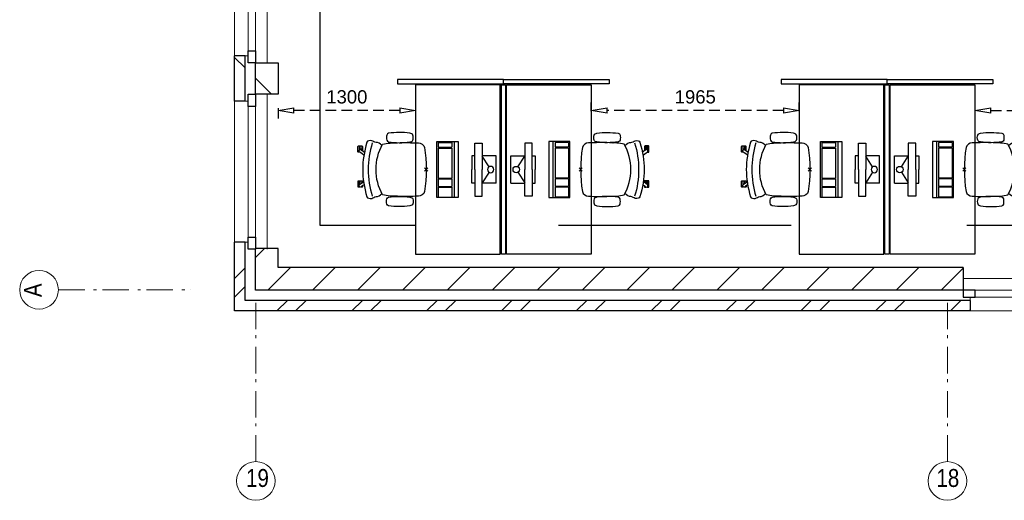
# Model space of a CAD drawing. Header units: millimetres. Extents: x 293454 to 524618, y 211738 to 307297.
# Tile 15 of 152: x 353912 to 363215, y 247976 to 252514. Entities that reach past the tile are written whole.
import ezdxf

# ---------------------------------------------------------------- set-up
doc = ezdxf.new("R2010")
doc.units = ezdxf.units.MM
doc.header["$LTSCALE"] = 400
doc.header["$PDMODE"] = 3
doc.header["$PDSIZE"] = 15
doc.linetypes.add('HIDDEN', pattern=[0.375, 0.25, -0.125])
doc.linetypes.add('STYLE_06', pattern=[1.041641, 0.625, -0.208282, 0.069427, -0.138931])
for name, color, linetype in [('-gd', 2, 'Continuous'), ('-ve', 2, 'HIDDEN'), ('inlay', 6, 'Continuous'), ('inr', 4, 'Continuous'), ('sona-s008_ip0', 7, 'Continuous'), ('symbol', 1, 'Continuous')]:
    doc.layers.add(name, color=color, linetype=linetype)
for name, color, linetype, lineweight in [('Buitenkozijnen', 140, 'Continuous', 15), ('mat-baksteen', 5, 'Continuous', 25), ('mat-kalkzandsteen', 5, 'Continuous', 25), ('None', 7, 'Continuous', 9)]:
    doc.layers.add(name, color=color, linetype=linetype, lineweight=lineweight)
doc.styles.add('Arial Narrow', font='ARIALN.TTF', dxfattribs={"height": 222.25})
doc.styles.get("Standard").update_dxf_attribs({"font": 'arial.ttf'})
doc.dimstyles.new('CAL-N1-050-25', dxfattribs={"dimscale": 50, "dimtxt": 2.5, "dimasz": 3, "dimexe": 1.5, "dimexo": 0, "dimgap": 0.3, "dimtad": 0, "dimdec": 4, "dimrnd": 1, "dimdsep": 46, "dimtxsty": 'Standard', "dimblk": 'CLOSED', "dimcen": 0, "dimdle": 1.25, "dimclrt": 249, "dimadec": 0, "dimazin": 0, "dimtfac": 0.9, "dimtdec": 4, "dimtix": 1, "dimtmove": 0, "dimatfit": 3, "dimldrblk": 'CLOSED', "dimfxl": 1, "dimtvp": 1, "dimtolj": 1, "dimtzin": 0, "dimarcsym": 0})

# ---------------------------------------------------------------- blocks, each defined once
blk = doc.blocks.new('*X52')
at = {"layer": 'None', "lineweight": 9}
for p, q in [((-55484.6, -5280), (-55384.6, -5180)), ((-55308.2, -5280), (-55208.2, -5180)), ((-54777.5, -5280), (-54677.5, -5180)), ((-54601.1, -5280), (-54501.1, -5180)), ((-54070.4, -5280), (-53970.4, -5180)), ((-53894, -5280), (-53794, -5180)), ((-53363.3, -5280), (-53263.3, -5180)), ((-53186.9, -5280), (-53086.9, -5180)), ((-52656.2, -5280), (-52556.2, -5180)), ((-52479.8, -5280), (-52379.8, -5180)), ((-51949, -5280), (-51849, -5180)), ((-51772.7, -5280), (-51672.7, -5180)), ((-51241.9, -5280), (-51141.9, -5180)), ((-51065.6, -5280), (-50965.6, -5180)), ((-50534.8, -5280), (-50434.8, -5180)), ((-50358.4, -5280), (-50258.4, -5180)), ((-49827.7, -5280), (-49727.7, -5180)), ((-49651.3, -5280), (-49551.3, -5180)), ((-49120.6, -5280), (-49020.6, -5180)), ((-48944.2, -5280), (-48933.9, -5269.7))]:
    blk.add_line(p, q, dxfattribs=at)
blk = doc.blocks.new('*X53')
at = {"layer": 'None', "lineweight": 9}
for p, q in [((-55883.9, -4972.3), (-55783.9, -4872.3)), ((-55883.9, -5148.6), (-55783.9, -5048.6))]:
    blk.add_line(p, q, dxfattribs=at)
blk = doc.blocks.new('Gevelpui best-uitbr 1330 (2D)')
at = {"layer": 'Buitenkozijnen', "lineweight": 15}
for p, q in [((-731.5, 71), (731.5, 71)), ((-731.5, 4), (-731.5, 71)), ((-731.5, 4), (731.5, 4)), ((731.5, 4), (731.5, 71))]:
    blk.add_line(p, q, dxfattribs=at)
at = {"layer": 'Buitenkozijnen', "color": 92, "lineweight": 25}
for points in [[(-731.5, 71), (-617.5, 71), (-617.5, 4), (-731.5, 4)], [(617.5, 71), (731.5, 71), (731.5, 4), (617.5, 4)]]:
    blk.add_lwpolyline(points, close=True, dxfattribs=at)
at = {"layer": 'None', "color": 43, "linetype": 'Continuous', "lineweight": 9}
blk.add_line((-731.5, -107), (731.5, -107), dxfattribs=at)
at = {"layer": 'None', "color": 43, "linetype": 'Continuous', "lineweight": 9, "flags": 128}
blk.add_lwpolyline([(-665, 71), (-665, 200), (665, 200), (665, 71)], dxfattribs=at)
blk = doc.blocks.new('*X54')
at = {"layer": 'None', "lineweight": 9}
for p, q in [((-55571.4, -5084), (-55357.4, -4870)), ((-55147.2, -5084), (-54933.2, -4870)), ((-54722.9, -5084), (-54508.9, -4870)), ((-54298.6, -5084), (-54084.6, -4870)), ((-53874.4, -5084), (-53660.4, -4870)), ((-53450.1, -5084), (-53236.1, -4870)), ((-53025.8, -5084), (-52811.8, -4870)), ((-52601.6, -5084), (-52387.6, -4870)), ((-52177.3, -5084), (-51963.3, -4870)), ((-51753, -5084), (-51539, -4870)), ((-51328.8, -5084), (-51114.8, -4870)), ((-50904.5, -5084), (-50690.5, -4870)), ((-50480.3, -5084), (-50266.3, -4870)), ((-50056, -5084), (-49842, -4870)), ((-49631.7, -5084), (-49417.7, -4870)), ((-49207.5, -5084), (-49000.4, -4877))]:
    blk.add_line(p, q, dxfattribs=at)
blk = doc.blocks.new('*X55')
at = {"layer": 'None', "lineweight": 9}
blk.add_line((-55687.9, -4776.3), (-55602.7, -4691), dxfattribs=at)
blk = doc.blocks.new('*X48')
at = {"layer": 'None', "lineweight": 9}
blk.add_line((-148.5, -148.5), (4, 4), dxfattribs=at)
blk = doc.blocks.new('*X49')
at = {"layer": 'None', "lineweight": 9}
blk.add_line((100, 100), (200, 200), dxfattribs=at)
blk = doc.blocks.new('Penant best-uitbr  (2D)')
at = {"layer": 'mat-baksteen', "lineweight": 25}
for p, q in [((-215, 200), (215, 200)), ((-215, 100), (-215, 200)), ((215, 100), (215, 200)), ((-215, 100), (215, 100))]:
    blk.add_line(p, q, dxfattribs=at)
at = {"layer": 'mat-kalkzandsteen', "lineweight": 25}
blk.add_lwpolyline([(-148.5, 4), (148.5, 4), (148.5, -210), (-148.5, -210)], close=True, dxfattribs=at)
at = {"layer": 'mat-baksteen'}
blk.add_blockref('*X49', (0, 0), dxfattribs=at)
at = {"layer": 'mat-kalkzandsteen'}
blk.add_blockref('*X48', (0, 0), dxfattribs=at)
blk = doc.blocks.new('SONA-S008_B2')
at = {"layer": '-gd'}
blk.add_open_spline([(-253, -509.5), (-87.8, -560.2), (87.8, -560.2), (253, -509.5)], degree=3, dxfattribs=at)
for points in [[(-206.6, -15.8), (-79.4, 5.3), (79.6, 5.3), (206.6, -15.8)], [(-253, -272.1), (-257.1, -206.8), (-252.1, -139.2), (-253, -73.9)], [(-253, -73.9), (-253.4, -51.6), (-233.1, -20.2), (-206.6, -15.8)], [(206.6, -15.8), (233.1, -20.2), (253.4, -51.6), (253, -73.9)], [(253, -73.9), (252.1, -139.2), (257.1, -206.8), (253, -272.1)], [(-342.5, -153.6), (-353.5, -221.1), (-351.5, -287.6), (-342.5, -355.4)], [(-325.3, -126.1), (-337, -131.7), (-340.4, -140.8), (-342.5, -153.6)], [(-277.9, -126.1), (-287.8, -121.3), (-315.3, -121.3), (-325.3, -126.1)], [(-260.7, -153.6), (-262.7, -140.8), (-266.2, -131.7), (-277.9, -126.1)], [(-260.7, -355.4), (-251.6, -287.6), (-249.7, -221.1), (-260.7, -153.6)], [(260.6, -355.4), (251.6, -287.6), (249.7, -221.1), (260.6, -153.6)], [(260.6, -153.6), (262.7, -140.8), (266.2, -131.7), (277.9, -126.1)], [(277.9, -126.1), (287.8, -121.3), (315.3, -121.3), (325.3, -126.1)], [(325.3, -126.1), (337, -131.7), (340.4, -140.8), (342.5, -153.6)], [(342.5, -153.6), (353.4, -221.1), (351.5, -287.6), (342.5, -355.4)], [(-238.9, -411.5), (-253, -365.7), (-250.2, -318.7), (-253, -272.1)], [(253, -272.1), (250.2, -318.7), (253, -365.7), (238.9, -411.5)], [(-342.5, -355.4), (-341.5, -363), (-333.6, -369.9), (-326.1, -371.8)], [(-326.1, -371.8), (-310.3, -375.7), (-292.8, -375.7), (-277, -371.8)], [(-277, -371.8), (-269.5, -369.9), (-261.7, -363), (-260.7, -355.4)], [(-250.7, -332.5), (-253.1, -331.7), (-255.4, -330.9), (-257.6, -330.2)], [(-255.2, -303.9), (-254.1, -304.3), (-252.9, -304.7), (-251.7, -305.1)], [(256.9, -323.2), (255, -323.8), (253.1, -324.4), (251, -325.1)], [(251.9, -297.7), (252.9, -297.4), (253.8, -297.1), (254.7, -296.8)], [(277, -371.8), (269.5, -369.9), (261.7, -363), (260.6, -355.4)], [(326.1, -371.8), (310.3, -375.7), (292.8, -375.7), (277, -371.8)], [(342.5, -355.4), (341.5, -363), (333.6, -369.9), (326.1, -371.8)], [(-227.3, -418.1), (-247.1, -436.6), (-255.7, -455.2), (-255.5, -473.7)], [(238.9, -411.5), (95.4, -494.5), (-95.5, -494.5), (-238.9, -411.5)], [(255.5, -473.7), (255.7, -455.2), (247.1, -436.6), (227.3, -418.1)], [(-272.1, -515.2), (-274.4, -533.8), (-273.7, -555.7), (-258.6, -560.1)], [(-255.5, -473.7), (-255.4, -489), (-270.3, -500.1), (-272.1, -515.2)], [(272.1, -515.2), (270.3, -500.1), (255.4, -489), (255.5, -473.7)], [(258.6, -560.1), (273.7, -555.6), (274.4, -533.8), (272.1, -515.2)], [(-258.6, -560.1), (-77.4, -613.6), (78.8, -613.6), (258.6, -560.1)], [(-222.5, -641.1), (-222.5, -641.1), (-222.4, -632.9), (-222.4, -632.9)], [(-218.8, -644.8), (-220.8, -644.8), (-222.5, -643.1), (-222.5, -641.1)], [(-222.4, -606.9), (-222.4, -604.9), (-220.7, -603.3), (-218.7, -603.3)], [(-222.4, -615.1), (-222.4, -615.1), (-222.4, -606.9), (-222.4, -606.9)], [(-218.8, -615.1), (-218.8, -615.1), (-222.4, -615.1), (-222.4, -615.1)], [(-222.4, -629.9), (-222.4, -629.9), (-222.4, -618.1), (-222.4, -618.1)], [(-222.4, -618.1), (-222.4, -618.1), (-198.5, -618.1), (-198.5, -618.1)], [(-198.6, -630), (-198.6, -630), (-222.4, -629.9), (-222.4, -629.9)], [(-222.4, -632.9), (-222.4, -632.9), (-218.8, -632.9), (-218.8, -632.9)], [(-198.5, -615.1), (-198.5, -615.1), (-218.8, -615.1), (-218.8, -615.1)], [(-218.8, -632.9), (-218.8, -632.9), (-198.6, -633), (-198.6, -633)], [(-166.5, -644.9), (-166.5, -644.9), (-218.8, -644.8), (-218.8, -644.8)], [(-218.7, -603.3), (-218.7, -603.3), (-192, -603.3), (-176.8, -603.3)], [(-198.6, -633), (-198.6, -633), (-198.6, -630), (-198.6, -630)], [(-198.6, -630), (-198.6, -630), (-186.7, -630), (-186.7, -630)], [(-198.6, -633), (-198.6, -633), (-186.7, -633), (-186.7, -633)], [(-198.5, -618.1), (-198.5, -618.1), (-198.5, -615.1), (-198.5, -615.1)], [(-198.5, -615.1), (-198.5, -615.1), (-186.7, -615.2), (-186.7, -615.2)], [(-198.5, -618.1), (-198.5, -618.1), (-189.1, -618.2), (-187.1, -618.2)], [(-182.7, -633.4), (-188.4, -629.2), (-189.7, -621.1), (-185.5, -615.4)], [(-185.4, -615.2), (-186.2, -615.2), (-186.7, -615.2), (-186.7, -615.2)], [(-186.7, -615.2), (-186.7, -615.2), (-186.7, -616.4), (-186.7, -617.3)], [(-185.9, -630), (-186.4, -630), (-186.7, -630), (-186.7, -630)], [(-186.7, -630), (-186.7, -630), (-186.7, -633), (-186.7, -633)], [(-186.7, -633), (-186.7, -633), (-185.3, -633), (-183.1, -633)], [(-185.5, -615.4), (-185.5, -615.4), (-176.5, -602.9), (-162.6, -583.8)], [(-164.7, -630.5), (-168.8, -636.2), (-176.9, -637.5), (-182.7, -633.4)], [(-182.7, -633.4), (-182.7, -633.4), (-182.7, -633.4), (-182.7, -633.4)], [(-167.1, -633), (-166.7, -633), (-166.5, -633), (-166.5, -633)], [(-166.5, -633), (-166.5, -633), (-162.9, -633.1), (-162.9, -633.1)], [(-162.9, -641.3), (-162.9, -643.3), (-164.5, -644.9), (-166.5, -644.9)], [(-134.5, -588.9), (-152.4, -613.6), (-164.7, -630.5), (-164.7, -630.5)], [(-162.8, -630.1), (-162.8, -630.1), (-163.4, -630.1), (-164.4, -630)], [(-162.9, -633.1), (-162.9, -633.1), (-162.9, -641.3), (-162.9, -641.3)], [(-162.8, -628), (-162.8, -629.2), (-162.8, -630.1), (-162.8, -630.1)], [(106.4, -606.6), (106.4, -604.6), (108, -603), (110, -603)], [(106.4, -614.8), (106.4, -614.8), (106.4, -606.6), (106.4, -606.6)], [(110.1, -614.8), (110.1, -614.8), (106.4, -614.8), (106.4, -614.8)], [(106.4, -629.7), (106.4, -629.7), (106.4, -617.8), (106.4, -617.8)], [(106.4, -617.8), (106.4, -617.8), (130.3, -617.8), (130.3, -617.8)], [(130.3, -629.6), (130.3, -629.6), (106.4, -629.7), (106.4, -629.7)], [(106.4, -640.9), (106.4, -640.9), (106.4, -632.7), (106.4, -632.7)], [(106.4, -632.7), (106.4, -632.7), (110.1, -632.7), (110.1, -632.7)], [(110.1, -644.5), (108.1, -644.5), (106.5, -642.9), (106.4, -640.9)], [(110, -603), (110, -603), (115.6, -603), (123.1, -603)], [(130.3, -614.8), (130.3, -614.8), (110.1, -614.8), (110.1, -614.8)], [(110.1, -632.7), (110.1, -632.7), (130.3, -632.6), (130.3, -632.6)], [(162.4, -644.4), (162.4, -644.4), (110.1, -644.5), (110.1, -644.5)], [(143.1, -630.4), (143.1, -630.4), (131.8, -614.9), (115.2, -592)], [(130.3, -617.8), (130.3, -617.8), (130.3, -614.8), (130.3, -614.8)], [(130.3, -614.8), (130.3, -614.8), (130.9, -614.8), (131.7, -614.8)], [(130.3, -617.8), (130.3, -617.8), (131.9, -617.8), (133.9, -617.8)], [(130.3, -632.6), (130.3, -632.6), (130.3, -629.6), (130.3, -629.6)], [(130.3, -629.6), (130.3, -629.6), (142.1, -629.6), (142.1, -629.6)], [(130.3, -632.6), (130.3, -632.6), (142.2, -632.6), (142.2, -632.6)], [(142.5, -629.6), (142.3, -629.6), (142.1, -629.6), (142.1, -629.6)], [(142.1, -629.6), (142.1, -629.6), (142.2, -632.6), (142.2, -632.6)], [(142.2, -632.6), (142.2, -632.6), (143.3, -632.6), (145.1, -632.6)], [(161.1, -633.2), (155.3, -637.4), (147.2, -636.1), (143.1, -630.4)], [(143.7, -587.5), (156, -604.4), (163.9, -615.2), (163.9, -615.2)], [(154.9, -602.9), (159.4, -602.9), (162.3, -602.9), (162.3, -602.9)], [(163.9, -615.2), (168.1, -621), (166.8, -629.1), (161.1, -633.2)], [(161.1, -633.2), (161.1, -633.2), (161.1, -633.2), (161.1, -633.2)], [(161.8, -632.6), (162.2, -632.6), (162.4, -632.6), (162.4, -632.6)], [(162.3, -602.9), (164.4, -602.9), (166, -604.6), (166, -606.6)], [(162.4, -632.6), (162.4, -632.6), (166, -632.6), (166, -632.6)], [(166, -640.8), (166, -642.8), (164.4, -644.4), (162.4, -644.4)], [(166, -614.8), (166, -614.8), (164.6, -614.8), (163.5, -614.8)], [(166, -629.6), (166, -629.6), (165.4, -629.6), (164.4, -629.6)], [(165.3, -617.8), (165.8, -617.8), (166, -617.8), (166, -617.8)], [(166, -606.6), (166, -606.6), (166, -614.8), (166, -614.8)], [(166, -617.8), (166, -617.8), (166, -618.6), (166, -619.9)], [(166, -625.7), (166, -627.8), (166, -629.6), (166, -629.6)], [(166, -632.6), (166, -632.6), (166, -640.8), (166, -640.8)]]:
    blk.add_open_spline(points, degree=3)
at = {"layer": 'sona-s008_ip0'}
blk.add_point((0, 0), dxfattribs=at)
blk = doc.blocks.new('SYMB-CMP4_B2')
for p, q in [((-130, 558.1), (130, 558.1)), ((-130, 558.1), (-130, 428.1)), ((-25.3, 491.9), (-125, 428.1)), ((25.3, 491.9), (125, 428.1)), ((130, 558.1), (130, 428.1)), ((-250, 358.1), (-250, 428.1)), ((-250, 428.1), (0, 428.1)), ((250, 428.1), (0, 428.1)), ((250, 358.1), (250, 428.1)), ((0, 358.1), (-250, 358.1)), ((-130, 358.1), (-130, 328.1)), ((-130, 328.1), (0, 328.1)), ((0, 358.1), (250, 358.1)), ((130, 328.1), (0, 328.1)), ((130, 358.1), (130, 328.1)), ((265, 200), (-265, 200)), ((-265, 200), (-265, 0)), ((265, 0), (265, 200)), ((265, 162.9), (-265, 162.9)), ((-166.8, 141.5), (-259.7, 141.5)), ((-259.7, 12.9), (-259.7, 141.5)), ((-166.8, 12.9), (-166.8, 141.5)), ((-88, 141.5), (-159.1, 141.5)), ((-159.1, 12.9), (-159.1, 141.5)), ((-88, 12.9), (-88, 141.5)), ((200.4, 141.5), (-81.5, 141.5)), ((-81.5, 12.9), (-81.5, 141.5)), ((200.4, 12.9), (200.4, 141.5)), ((254.7, 141.5), (212.3, 141.5)), ((212.3, 12.9), (212.3, 141.5)), ((254.7, 12.9), (254.7, 141.5)), ((-265, 0), (265, 0)), ((-166.8, 12.9), (-259.7, 12.9)), ((-88, 12.9), (-159.1, 12.9)), ((200.4, 12.9), (-81.5, 12.9)), ((254.7, 12.9), (212.3, 12.9))]:
    blk.add_line(p, q)
blk.add_circle((0, 508.1), 30)
blk = doc.blocks.new('_CLOSED')
at = {"color": 0, "linetype": 'ByBlock'}
for p, q in [((-1, 0.167), (0, 0)), ((-1, 0.167), (-1, -0.167)), ((0, 0), (-1, -0.167))]:
    blk.add_line(p, q, dxfattribs=at)
blk = doc.blocks.new('*D1673')
at = {"layer": '-ve', "color": 0, "lineweight": -2, "transparency": 16777216}
for p, q in [((362937.8, 251684.7), (362937.8, 251582.2)), ((364237.8, 251684.7), (364237.8, 251582.2)), ((363087.8, 251657.2), (364087.8, 251657.2))]:
    blk.add_line(p, q, dxfattribs=at)
at = {"layer": 'Defpoints', "color": 0, "transparency": 16777216}
for p in [(362937.8, 251684.7), (364237.8, 251684.7), (364237.8, 251657.2)]:
    blk.add_point(p, dxfattribs=at)
at = {"layer": '-ve', "color": 0, "lineweight": -2, "transparency": 16777216, "xscale": 150, "yscale": 150, "zscale": 150, "rotation": 180}
blk.add_blockref('_CLOSED', (362937.8, 251657.2), dxfattribs=at)
at = {"layer": '-ve', "color": 0, "lineweight": -2, "transparency": 16777216, "xscale": 150, "yscale": 150, "zscale": 150}
blk.add_blockref('_CLOSED', (364237.8, 251657.2), dxfattribs=at)
at = {"layer": '-ve', "color": 249, "transparency": 16777216, "insert": (363587.8, 251784.9), "char_height": 125, "attachment_point": 5}
blk.add_mtext('\\A1;1300', dxfattribs=at)
blk = doc.blocks.new('*D1674')
at = {"layer": '-ve', "color": 0, "lineweight": -2, "transparency": 16777216}
for p, q in [((359312.8, 251650.3), (359312.8, 251732.2)), ((361277.8, 251650.3), (361277.8, 251732.2)), ((361127.8, 251657.2), (359462.8, 251657.2))]:
    blk.add_line(p, q, dxfattribs=at)
at = {"layer": 'Defpoints', "color": 0, "transparency": 16777216}
for p in [(359312.8, 251657.2), (359312.8, 251650.3), (361277.8, 251650.3)]:
    blk.add_point(p, dxfattribs=at)
at = {"layer": '-ve', "color": 0, "lineweight": -2, "transparency": 16777216, "xscale": 150, "yscale": 150, "zscale": 150, "rotation": 180}
blk.add_blockref('_CLOSED', (359312.8, 251657.2), dxfattribs=at)
at = {"layer": '-ve', "color": 0, "lineweight": -2, "transparency": 16777216, "xscale": 150, "yscale": 150, "zscale": 150}
blk.add_blockref('_CLOSED', (361277.8, 251657.2), dxfattribs=at)
at = {"layer": '-ve', "color": 249, "transparency": 16777216, "insert": (360295.3, 251784.8), "char_height": 125, "attachment_point": 5}
blk.add_mtext('\\A1;1965', dxfattribs=at)
blk = doc.blocks.new('*D1675')
at = {"layer": '-ve', "color": 0, "lineweight": -2, "transparency": 16777216}
for p, q in [((356352.8, 251677.5), (356352.8, 251582.2)), ((357652.8, 251677.5), (357652.8, 251582.2)), ((357502.8, 251657.2), (356502.8, 251657.2))]:
    blk.add_line(p, q, dxfattribs=at)
at = {"layer": 'Defpoints', "color": 0, "transparency": 16777216}
for p in [(356352.8, 251677.5), (357652.8, 251677.5), (356352.8, 251657.2)]:
    blk.add_point(p, dxfattribs=at)
at = {"layer": '-ve', "color": 0, "lineweight": -2, "transparency": 16777216, "xscale": 150, "yscale": 150, "zscale": 150, "rotation": 180}
blk.add_blockref('_CLOSED', (356352.8, 251657.2), dxfattribs=at)
at = {"layer": '-ve', "color": 0, "lineweight": -2, "transparency": 16777216, "xscale": 150, "yscale": 150, "zscale": 150}
blk.add_blockref('_CLOSED', (357652.8, 251657.2), dxfattribs=at)
at = {"layer": '-ve', "color": 249, "transparency": 16777216, "insert": (357002.8, 251784.9), "char_height": 125, "attachment_point": 5}
blk.add_mtext('\\A1;1300', dxfattribs=at)

msp = doc.modelspace()

# ---------------------------------------------------------------- linework, layer by layer
at = {"layer": 'inlay'}
for p, q in [((356749.84062, 250570.5115), (356749.84062, 255534.5115)), ((357652.84062, 250570.5115), (356749.84062, 250570.5115)), ((361201.49458, 250570.5115), (359001.49458, 250570.5115)), ((365983.97925, 250570.5115), (362861.49458, 250570.5115))]:
    msp.add_line(p, q, dxfattribs=at)
at = {"layer": 'inr'}
for points in [[(357482.84062, 251909.25929), (358482.84062, 251909.25929), (358482.84062, 251949.25929), (357482.84062, 251949.25929)], [(358452.84062, 250299.25929), (358452.84062, 251899.25929), (357652.84062, 251899.25929), (357652.84062, 250299.25929)], [(358462.84062, 250299.25929), (358462.84062, 251899.25929), (358502.84062, 251899.25929), (358502.84062, 250299.25929)], [(359482.84062, 251909.25929), (358482.84062, 251909.25929), (358482.84062, 251949.25929), (359482.84062, 251949.25929)], [(358512.84062, 250299.25929), (358512.84062, 251899.25929), (359312.84062, 251899.25929), (359312.84062, 250299.25929)], [(361107.84062, 251909.25929), (362107.84062, 251909.25929), (362107.84062, 251949.25929), (361107.84062, 251949.25929)], [(362077.84062, 250299.25929), (362077.84062, 251899.25929), (361277.84062, 251899.25929), (361277.84062, 250299.25929)], [(362087.84062, 250299.25929), (362087.84062, 251899.25929), (362127.84062, 251899.25929), (362127.84062, 250299.25929)], [(363107.84062, 251909.25929), (362107.84062, 251909.25929), (362107.84062, 251949.25929), (363107.84062, 251949.25929)], [(362137.84062, 250299.25929), (362137.84062, 251899.25929), (362937.84062, 251899.25929), (362937.84062, 250299.25929)]]:
    msp.add_lwpolyline(points, close=True, dxfattribs=at)
at = {"layer": 'mat-baksteen', "lineweight": 25}
for p, q in [((356042.84062, 250413.5115), (355942.84062, 250413.5115)), ((355942.84062, 249763.5115), (355942.84062, 250413.5115)), ((356042.84062, 249863.5115), (356042.84062, 250413.5115)), ((362892.84062, 249863.5115), (356042.84062, 249863.5115)), ((362892.84062, 249863.5115), (362892.84062, 249763.5115)), ((362892.84062, 249763.5115), (355942.84062, 249763.5115))]:
    msp.add_line(p, q, dxfattribs=at)
at = {"layer": 'mat-kalkzandsteen', "lineweight": 25}
for p, q in [((356352.84062, 250352.5115), (356138.84062, 250352.5115)), ((356138.84062, 249959.5115), (356138.84062, 250352.5115)), ((356352.84062, 250173.5115), (356352.84062, 250352.5115)), ((362826.34062, 250173.5115), (356352.84062, 250173.5115)), ((362826.34062, 250173.5115), (362826.34062, 249959.5115)), ((362826.34062, 249959.5115), (356138.84062, 249959.5115))]:
    msp.add_line(p, q, dxfattribs=at)
at = {"layer": 'None', "color": 7, "linetype": 'STYLE_06', "lineweight": 9}
for p, q in [((354276.78125, 249963.5115), (355526.78125, 249963.5115)), ((356142.84062, 248341.0238), (356142.84062, 249841.0238)), ((362677.84062, 248341.0238), (362677.84062, 249841.0238))]:
    msp.add_line(p, q, dxfattribs=at)
at = {"layer": 'None', "color": 43, "linetype": 'Continuous', "lineweight": 9}
for centre in [(354094.17483, 249963.5115), (356142.84062, 248158.41738), (362677.84062, 248158.41738)]:
    msp.add_circle(centre, 182.60642, dxfattribs=at)

# ---------------------------------------------------------------- block references
at = {"layer": 'inr', "rotation": 270}
for p in [(357752.84062, 251099.25929), (361377.84062, 251099.25929)]:
    msp.add_blockref('SONA-S008_B2', p, dxfattribs=at)
at = {"layer": 'inr', "xscale": -1, "rotation": 90}
for p in [(359212.84062, 251099.25929), (362837.84062, 251099.25929)]:
    msp.add_blockref('SONA-S008_B2', p, dxfattribs=at)
at = {"layer": 'mat-baksteen'}
for name in ['*X53', '*X52']:
    msp.add_blockref(name, (411826.78125, 255043.5115), dxfattribs=at)
at = {"layer": 'mat-kalkzandsteen', "color": 7, "rotation": 90}
for name, p in [('Gevelpui best-uitbr 1330 (2D)', (356142.84062, 252838.5115)), ('Penant best-uitbr  (2D)', (356142.84062, 251958.5115)), ('Penant best-uitbr  (2D)', (356142.84062, 251958.5115)), ('Penant best-uitbr  (2D)', (356142.84062, 251958.5115)), ('Gevelpui best-uitbr 1330 (2D)', (356142.84062, 251078.5115))]:
    msp.add_blockref(name, p, dxfattribs=at)
at = {"layer": 'mat-kalkzandsteen'}
for name in ['*X55', '*X54']:
    msp.add_blockref(name, (411826.78125, 255043.5115), dxfattribs=at)
at = {"layer": 'None', "color": 7, "xscale": -1, "rotation": 180}
msp.add_blockref('Gevelpui best-uitbr 1330 (2D)', (363557.84062, 249963.5115), dxfattribs=at)
at = {"layer": 'symbol', "xscale": -1, "rotation": 270}
for p in [(357854.32932, 251099.25929), (361479.32932, 251099.25929)]:
    msp.add_blockref('SYMB-CMP4_B2', p, dxfattribs=at)
at = {"layer": 'symbol', "rotation": 89.99999999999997}
for p in [(359111.35192, 251099.25929), (362736.35192, 251099.25929)]:
    msp.add_blockref('SYMB-CMP4_B2', p, dxfattribs=at)

# ---------------------------------------------------------------- texts
at = {"layer": 'None', "color": 8, "insert": (353951.41725, 249894.50919), "char_height": 169.33333, "width": 617.361, "attachment_point": 1, "rotation": 90, "style": 'Arial Narrow'}
msp.add_mtext('A', dxfattribs=at)
at = {"layer": 'None', "color": 8, "char_height": 169.333333, "attachment_point": 1, "style": 'Arial Narrow'}
for s, insert in [('19', (356050.33876, 248271.17496)), ('18', (362574.12111, 248271.17496))]:
    msp.add_mtext(s, dxfattribs=dict(at, insert=insert))

# ---------------------------------------------------------------- dimensions: what is measured, and where the dimension line sits
at = {"layer": '-ve'}
for p1, p2, distance, picture, middle in [((357652.84062, 251677.48595), (356352.84062, 251677.48595), 20.28892, '*D1675', (357002.84062, 251784.92554)), ((361277.84062, 251650.32121), (359312.84062, 251650.32121), -6.87581, '*D1674', (360295.34062, 251784.84028)), ((362937.84062, 251684.70028), (364237.84062, 251684.70028), -27.50326, '*D1673', (363587.84062, 251784.92554))]:
    dim = msp.add_aligned_dim(p1=p1, p2=p2, distance=distance, dimstyle='CAL-N1-050-25', dxfattribs=at)
    dim.commit()
    dim.dimension.update_dxf_attribs({"geometry": picture, "text_midpoint": middle})

doc.saveas('drawing.dxf')
